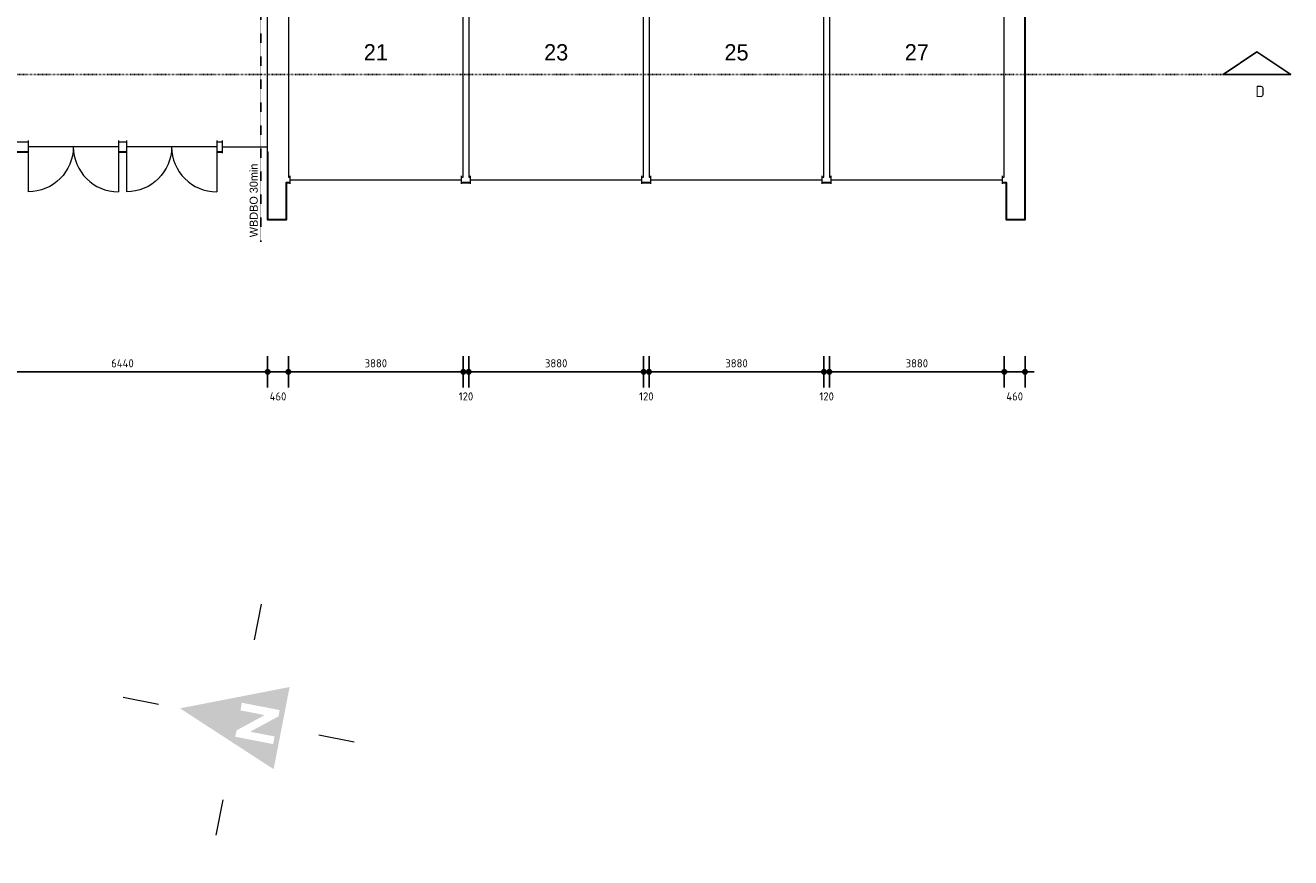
# Model space of a CAD drawing. Header units: millimetres. Extents: x 362177 to 5000048, y 157834 to 733119.
# Tile 26 of 152: x 558333 to 586400, y 279175 to 297632. Entities that reach past the tile are written whole.
import ezdxf
from ezdxf.enums import TextEntityAlignment as Align

# ---------------------------------------------------------------- set-up
doc = ezdxf.new("R2010")
doc.units = ezdxf.units.MM
doc.set_wipeout_variables(frame=1)
doc.linetypes.add('ACAD_ISO03W100', pattern=[30, 12, -18])
doc.layers.get('DEFPOINTS').update_dxf_attribs({"color": 255})
for name, color, linetype in [('A--M$1A-_F123-', 1, 'Continuous'), ('A--T$1A-_F123-_0_25MM', 2, 'Continuous'), ('X-L0_C_WBDBO', 7, 'Continuous')]:
    doc.layers.add(name, color=color, linetype=linetype)
for name, color, linetype, lineweight in [('X-L0_C_afwerking', 7, 'Continuous', 5), ('X-L21_C_buitenwanden', 7, 'Continuous', 30), ('X-L22_C_binnenwand', 7, 'Continuous', 13), ('X-L31_C_buitenwandopening', 1, 'Continuous', 5), ('X-T22_C_ruimtelabel', 7, 'Continuous', 5)]:
    doc.layers.add(name, color=color, linetype=linetype, lineweight=lineweight)
doc.styles.add('ALFA-0_18', font='iso3098.shx', dxfattribs={"height": 180})
doc.styles.add('ALFA-0_25', font='iso3098.shx', dxfattribs={"height": 250})
doc.dimstyles.new('ALFA-0_18', dxfattribs={"dimscale": 100, "dimtxt": 0.18, "dimasz": 1, "dimexe": 1.25, "dimexo": 0.625, "dimgap": 1, "dimtad": 1, "dimdec": 0, "dimzin": 0, "dimdsep": 46, "dimtxsty": 'ALFA-0_18', "dimblk": 'diminfradot', "dimblk1": 'diminfradot', "dimblk2": 'diminfradot', "dimsah": 1, "dimcen": 2.5, "dimse1": 1, "dimse2": 1, "dimclrd": 141, "dimclrt": 1, "dimadec": 0, "dimazin": 0, "dimtfac": 1, "dimtmove": 2, "dimatfit": 3, "dimldrblk": 'diminfrapyl', "dimfxl": 1, "dimtolj": 1, "dimtzin": 0, "dimarcsym": 0})

# ---------------------------------------------------------------- blocks, each defined once
blk = doc.blocks.new('diminfradot')
at = {"color": 0}
for p, q in [((0, -3.5), (0, 3.5)), ((-2, 0), (2, 0))]:
    blk.add_line(p, q, dxfattribs=at)
for radius in [0.5, 0.25]:
    blk.add_circle((0, 0), radius, dxfattribs=at)
blk = doc.blocks.new('*D140')
at = {"layer": 'A--M$1A-_F123-', "color": 141, "lineweight": -2, "transparency": 16777216}
blk.add_line((557368, 289948), (563608, 289948), dxfattribs=at)
at = {"layer": 'DEFPOINTS', "color": 0, "transparency": 16777216}
for p in [(563708, 293328), (557268, 291199), (563708, 289948)]:
    blk.add_point(p, dxfattribs=at)
at = {"layer": 'A--M$1A-_F123-', "color": 141, "lineweight": -2, "transparency": 16777216, "xscale": 100, "yscale": 100, "zscale": 100, "rotation": 180}
blk.add_blockref('diminfradot', (557268, 289948), dxfattribs=at)
at = {"layer": 'A--M$1A-_F123-', "color": 141, "lineweight": -2, "transparency": 16777216, "xscale": 100, "yscale": 100, "zscale": 100}
blk.add_blockref('diminfradot', (563708, 289948), dxfattribs=at)
at = {"layer": 'A--M$1A-_F123-', "color": 1, "transparency": 16777216, "insert": (560488, 290138), "char_height": 180, "attachment_point": 5, "style": 'ALFA-0_18'}
blk.add_mtext('\\A1;6440', dxfattribs=at)
blk = doc.blocks.new('diminfrapyl')
at = {"color": 0}
blk.add_solid([(0, 0), (-4, 0.7), (-4, -0.7)], dxfattribs=at)
blk = doc.blocks.new('*D141')
at = {"layer": 'A--M$1A-_F123-', "color": 141, "lineweight": -2, "transparency": 16777216}
blk.add_line((563808, 289948), (564068, 289948), dxfattribs=at)
at = {"layer": 'DEFPOINTS', "color": 0, "transparency": 16777216}
for p in [(564168, 294264), (563708, 293328), (564168, 289948)]:
    blk.add_point(p, dxfattribs=at)
at = {"layer": 'A--M$1A-_F123-', "color": 141, "lineweight": -2, "transparency": 16777216, "xscale": 100, "yscale": 100, "zscale": 100, "rotation": 180}
blk.add_blockref('diminfradot', (563708, 289948), dxfattribs=at)
at = {"layer": 'A--M$1A-_F123-', "color": 141, "lineweight": -2, "transparency": 16777216, "xscale": 100, "yscale": 100, "zscale": 100}
blk.add_blockref('diminfradot', (564168, 289948), dxfattribs=at)
at = {"layer": 'A--M$1A-_F123-', "color": 1, "transparency": 16777216, "insert": (563938, 289403), "char_height": 180, "attachment_point": 5, "style": 'ALFA-0_18'}
blk.add_mtext('\\A1;460', dxfattribs=at)
blk = doc.blocks.new('*D142')
at = {"layer": 'A--M$1A-_F123-', "color": 141, "lineweight": -2, "transparency": 16777216}
blk.add_line((564268, 289948), (567948, 289948), dxfattribs=at)
at = {"layer": 'DEFPOINTS', "color": 0, "transparency": 16777216}
for p in [(564168, 294264), (568048, 294264), (568048, 289948)]:
    blk.add_point(p, dxfattribs=at)
at = {"layer": 'A--M$1A-_F123-', "color": 141, "lineweight": -2, "transparency": 16777216, "xscale": 100, "yscale": 100, "zscale": 100, "rotation": 180}
blk.add_blockref('diminfradot', (564168, 289948), dxfattribs=at)
at = {"layer": 'A--M$1A-_F123-', "color": 141, "lineweight": -2, "transparency": 16777216, "xscale": 100, "yscale": 100, "zscale": 100}
blk.add_blockref('diminfradot', (568048, 289948), dxfattribs=at)
at = {"layer": 'A--M$1A-_F123-', "color": 1, "transparency": 16777216, "insert": (566108, 290138), "char_height": 180, "attachment_point": 5, "style": 'ALFA-0_18'}
blk.add_mtext('\\A1;3880', dxfattribs=at)
blk = doc.blocks.new('*D143')
at = {"layer": 'A--M$1A-_F123-', "color": 141, "lineweight": -2, "transparency": 16777216}
for p, q in [((567948, 289948), (567848, 289948)), ((568048, 289948), (568168, 289948)), ((568268, 289948), (568368, 289948))]:
    blk.add_line(p, q, dxfattribs=at)
at = {"layer": 'DEFPOINTS', "color": 0, "transparency": 16777216}
for p in [(568048, 294264), (568168, 294264), (568168, 289948)]:
    blk.add_point(p, dxfattribs=at)
at = {"layer": 'A--M$1A-_F123-', "color": 141, "lineweight": -2, "transparency": 16777216, "xscale": 100, "yscale": 100, "zscale": 100}
blk.add_blockref('diminfradot', (568048, 289948), dxfattribs=at)
at = {"layer": 'A--M$1A-_F123-', "color": 141, "lineweight": -2, "transparency": 16777216, "xscale": 100, "yscale": 100, "zscale": 100, "rotation": 180}
blk.add_blockref('diminfradot', (568168, 289948), dxfattribs=at)
at = {"layer": 'A--M$1A-_F123-', "color": 1, "transparency": 16777216, "insert": (568108, 289403), "char_height": 180, "attachment_point": 5, "style": 'ALFA-0_18'}
blk.add_mtext('\\A1;120', dxfattribs=at)
blk = doc.blocks.new('*D144')
at = {"layer": 'A--M$1A-_F123-', "color": 141, "lineweight": -2, "transparency": 16777216}
blk.add_line((568268, 289948), (571948, 289948), dxfattribs=at)
at = {"layer": 'DEFPOINTS', "color": 0, "transparency": 16777216}
for p in [(568168, 294264), (572048, 294264), (572048, 289948)]:
    blk.add_point(p, dxfattribs=at)
at = {"layer": 'A--M$1A-_F123-', "color": 141, "lineweight": -2, "transparency": 16777216, "xscale": 100, "yscale": 100, "zscale": 100, "rotation": 180}
blk.add_blockref('diminfradot', (568168, 289948), dxfattribs=at)
at = {"layer": 'A--M$1A-_F123-', "color": 141, "lineweight": -2, "transparency": 16777216, "xscale": 100, "yscale": 100, "zscale": 100}
blk.add_blockref('diminfradot', (572048, 289948), dxfattribs=at)
at = {"layer": 'A--M$1A-_F123-', "color": 1, "transparency": 16777216, "insert": (570108, 290138), "char_height": 180, "attachment_point": 5, "style": 'ALFA-0_18'}
blk.add_mtext('\\A1;3880', dxfattribs=at)
blk = doc.blocks.new('*D145')
at = {"layer": 'A--M$1A-_F123-', "color": 141, "lineweight": -2, "transparency": 16777216}
for p, q in [((571948, 289948), (571848, 289948)), ((572048, 289948), (572168, 289948)), ((572268, 289948), (572368, 289948))]:
    blk.add_line(p, q, dxfattribs=at)
at = {"layer": 'DEFPOINTS', "color": 0, "transparency": 16777216}
for p in [(572048, 294264), (572168, 294264), (572168, 289948)]:
    blk.add_point(p, dxfattribs=at)
at = {"layer": 'A--M$1A-_F123-', "color": 141, "lineweight": -2, "transparency": 16777216, "xscale": 100, "yscale": 100, "zscale": 100}
blk.add_blockref('diminfradot', (572048, 289948), dxfattribs=at)
at = {"layer": 'A--M$1A-_F123-', "color": 141, "lineweight": -2, "transparency": 16777216, "xscale": 100, "yscale": 100, "zscale": 100, "rotation": 180}
blk.add_blockref('diminfradot', (572168, 289948), dxfattribs=at)
at = {"layer": 'A--M$1A-_F123-', "color": 1, "transparency": 16777216, "insert": (572108, 289403), "char_height": 180, "attachment_point": 5, "style": 'ALFA-0_18'}
blk.add_mtext('\\A1;120', dxfattribs=at)
blk = doc.blocks.new('*D146')
at = {"layer": 'A--M$1A-_F123-', "color": 141, "lineweight": -2, "transparency": 16777216}
blk.add_line((572268, 289948), (575948, 289948), dxfattribs=at)
at = {"layer": 'DEFPOINTS', "color": 0, "transparency": 16777216}
for p in [(572168, 294264), (576048, 294264), (576048, 289948)]:
    blk.add_point(p, dxfattribs=at)
at = {"layer": 'A--M$1A-_F123-', "color": 141, "lineweight": -2, "transparency": 16777216, "xscale": 100, "yscale": 100, "zscale": 100, "rotation": 180}
blk.add_blockref('diminfradot', (572168, 289948), dxfattribs=at)
at = {"layer": 'A--M$1A-_F123-', "color": 141, "lineweight": -2, "transparency": 16777216, "xscale": 100, "yscale": 100, "zscale": 100}
blk.add_blockref('diminfradot', (576048, 289948), dxfattribs=at)
at = {"layer": 'A--M$1A-_F123-', "color": 1, "transparency": 16777216, "insert": (574108, 290138), "char_height": 180, "attachment_point": 5, "style": 'ALFA-0_18'}
blk.add_mtext('\\A1;3880', dxfattribs=at)
blk = doc.blocks.new('*D147')
at = {"layer": 'A--M$1A-_F123-', "color": 141, "lineweight": -2, "transparency": 16777216}
for p, q in [((575948, 289948), (575848, 289948)), ((576048, 289948), (576168, 289948)), ((576268, 289948), (576368, 289948))]:
    blk.add_line(p, q, dxfattribs=at)
at = {"layer": 'DEFPOINTS', "color": 0, "transparency": 16777216}
for p in [(576048, 294264), (576168, 294264), (576168, 289948)]:
    blk.add_point(p, dxfattribs=at)
at = {"layer": 'A--M$1A-_F123-', "color": 141, "lineweight": -2, "transparency": 16777216, "xscale": 100, "yscale": 100, "zscale": 100}
blk.add_blockref('diminfradot', (576048, 289948), dxfattribs=at)
at = {"layer": 'A--M$1A-_F123-', "color": 141, "lineweight": -2, "transparency": 16777216, "xscale": 100, "yscale": 100, "zscale": 100, "rotation": 180}
blk.add_blockref('diminfradot', (576168, 289948), dxfattribs=at)
at = {"layer": 'A--M$1A-_F123-', "color": 1, "transparency": 16777216, "insert": (576108, 289403), "char_height": 180, "attachment_point": 5, "style": 'ALFA-0_18'}
blk.add_mtext('\\A1;120', dxfattribs=at)
blk = doc.blocks.new('*D148')
at = {"layer": 'A--M$1A-_F123-', "color": 141, "lineweight": -2, "transparency": 16777216}
blk.add_line((576268, 289948), (579948, 289948), dxfattribs=at)
at = {"layer": 'DEFPOINTS', "color": 0, "transparency": 16777216}
for p in [(576168, 294264), (580048, 294264), (580048, 289948)]:
    blk.add_point(p, dxfattribs=at)
at = {"layer": 'A--M$1A-_F123-', "color": 141, "lineweight": -2, "transparency": 16777216, "xscale": 100, "yscale": 100, "zscale": 100, "rotation": 180}
blk.add_blockref('diminfradot', (576168, 289948), dxfattribs=at)
at = {"layer": 'A--M$1A-_F123-', "color": 141, "lineweight": -2, "transparency": 16777216, "xscale": 100, "yscale": 100, "zscale": 100}
blk.add_blockref('diminfradot', (580048, 289948), dxfattribs=at)
at = {"layer": 'A--M$1A-_F123-', "color": 1, "transparency": 16777216, "insert": (578108, 290138), "char_height": 180, "attachment_point": 5, "style": 'ALFA-0_18'}
blk.add_mtext('\\A1;3880', dxfattribs=at)
blk = doc.blocks.new('*D149')
at = {"layer": 'A--M$1A-_F123-', "color": 141, "lineweight": -2, "transparency": 16777216}
blk.add_line((580148, 289948), (580408, 289948), dxfattribs=at)
at = {"layer": 'DEFPOINTS', "color": 0, "transparency": 16777216}
for p in [(580048, 294264), (580508, 293328), (580508, 289948)]:
    blk.add_point(p, dxfattribs=at)
at = {"layer": 'A--M$1A-_F123-', "color": 141, "lineweight": -2, "transparency": 16777216, "xscale": 100, "yscale": 100, "zscale": 100, "rotation": 180}
blk.add_blockref('diminfradot', (580048, 289948), dxfattribs=at)
at = {"layer": 'A--M$1A-_F123-', "color": 141, "lineweight": -2, "transparency": 16777216, "xscale": 100, "yscale": 100, "zscale": 100}
blk.add_blockref('diminfradot', (580508, 289948), dxfattribs=at)
at = {"layer": 'A--M$1A-_F123-', "color": 1, "transparency": 16777216, "insert": (580278, 289403), "char_height": 180, "attachment_point": 5, "style": 'ALFA-0_18'}
blk.add_mtext('\\A1;460', dxfattribs=at)
blk = doc.blocks.new('DVDVB_32_-S-_Raam')
at = {"linetype": 'Continuous', "lineweight": 13}
blk.add_wipeout([(0, 0.5), (1, 0.5), (1, -0.5), (0, -0.5)], dxfattribs=at)
at = {"color": 1, "linetype": 'ByBlock', "lineweight": -2}
for p, q in [((0, -0.5), (0, 0.5)), ((1, -0.5), (1, 0.5)), ((0, 0), (1, 0))]:
    blk.add_line(p, q, dxfattribs=at)
blk = doc.blocks.new('DVDVB_32_-S-_DubbelDeur')
at = {"linetype": 'Continuous', "lineweight": 13}
blk.add_wipeout([(0, -0.5), (1, -0.5), (1, 0.5), (0, 0.5)], dxfattribs=at)
at = {"color": 0, "linetype": 'ByBlock', "lineweight": -2}
for p, q in [((0, -0.5), (0, 0.5)), ((1, -0.5), (1, 0.5)), ((0, 0), (1, 0))]:
    blk.add_line(p, q, dxfattribs=at)
blk = doc.blocks.new('DVDVB_32_-S-_DraairichtingEnkel')
at = {"color": 0, "linetype": 'ByBlock', "lineweight": -2}
blk.add_line((0, 0), (0, 1), dxfattribs=at)
blk.add_arc((0, 0), 1, 0, 90, dxfattribs=at)
blk = doc.blocks.new('DVDVB_05_-S-_noordpijl1191')
at = {"color": 7, "linetype": 'Continuous', "lineweight": 13}
for p, q in [((0, 13.04), (0, 9.04)), ((-13.04, -0.01), (-9.04, -0.01)), ((13.04, -0.01), (9.04, -0.01)), ((0, -13.05), (0, -9.05))]:
    blk.add_line(p, q, dxfattribs=at)
at = {"color": 7, "linetype": 'Continuous', "lineweight": 0, "extrusion": (0, 0, -1)}
blk.add_solid([(4.64, -4.86), (0, 6.62), (-4.64, -4.86)], dxfattribs=at)
blk.add_wipeout([(-1.92, 0), (-1.2, 0), (1.06, -2.75), (1.06, 0), (1.92, 0), (1.92, -4.27), (1.21, -4.27), (-1.06, -1.51), (-1.06, -4.27), (-1.92, -4.27)])

msp = doc.modelspace()

# ---------------------------------------------------------------- linework, layer by layer
at = {"linetype": 'ACAD_ISO03W100'}
msp.add_line((473058.1, 296544), (586400.3, 296544), dxfattribs=at)
at = {"flags": 128}
msp.add_lwpolyline([(584900.3, 296544), (585650.3, 297044), (586400.3, 296544)], close=True, dxfattribs=at)
at = {"layer": 'X-L21_C_buitenwanden'}
msp.add_lwpolyline([(504728, 291819), (556848, 291819), (556848, 291199), (557268, 291199), (557268, 294829), (563708, 294829), (563708, 293328), (564128, 293328), (564128, 294144), (580088, 294144), (580088, 293328), (580508, 293328), (580508, 310399), (580088, 310399), (580088, 309584), (564130, 309584), (564130, 310400), (563708, 310400), (563708, 308900), (557268, 308899), (557268, 312529), (556848, 312529), (556848, 311909), (504728, 311909)], dxfattribs=at)
at = {"layer": 'X-L22_C_binnenwand'}
for points in [[(555628, 300864), (555628, 300324), (557268, 300324), (557268, 295049), (563708, 295049), (563708, 298044)], [(564168, 298044), (564168, 294264), (568048, 294264), (568048, 299804), (564168, 299804), (564168, 299624)]]:
    msp.add_lwpolyline(points, dxfattribs=at)
for points in [[(568168, 294264), (572048, 294264), (572048, 299804), (568168, 299804)], [(572168, 299804), (572168, 294264), (576048, 294264), (576048, 299804)], [(576168, 299804), (576168, 294264), (580048, 294264), (580048, 299804)]]:
    msp.add_lwpolyline(points, close=True, dxfattribs=at)

# ---------------------------------------------------------------- block references
at = {"layer": 'X-L0_C_afwerking', "xscale": 200.0000000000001, "yscale": 200.0000000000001, "rotation": 79}
msp.add_blockref('DVDVB_05_-S-_noordpijl1191', (563064, 282234), dxfattribs=at)

# ---------------------------------------------------------------- texts
at = {"layer": 'A--T$1A-_F123-_0_25MM', "insert": (585619.6, 296291.2), "char_height": 250, "attachment_point": 1, "style": 'ALFA-0_25'}
msp.add_mtext_dynamic_manual_height_columns('D', width=3321.413, gutter_width=12.5, heights=[0], dxfattribs=at)
at = {"layer": 'X-T22_C_ruimtelabel'}
for s, p in [('21', (566108, 297034)), ('23', (570108, 297034)), ('25', (574108, 297034)), ('27', (578108, 297034))]:
    msp.add_text(s, height=360, dxfattribs=at).set_placement(p, align=Align.MIDDLE_CENTER)
msp.add_text('WBDBO 30min', height=180, rotation=90, dxfattribs=at).set_placement((563398.6, 293749.2), align=Align.MIDDLE_CENTER)

# ---------------------------------------------------------------- dimensions: what is measured, and where the dimension line sits
at = {"layer": 'A--M$1A-_F123-'}
for base, p1, p2, picture, middle in [((564168, 289948), (563708, 293328), (564168, 294264), '*D141', (563938, 289403)), ((568048, 289948), (564168, 294264), (568048, 294264), '*D142', (566108, 290138)), ((568168, 289948), (568048, 294264), (568168, 294264), '*D143', (568108, 289403)), ((572048, 289948), (568168, 294264), (572048, 294264), '*D144', (570108, 290138)), ((572168, 289948), (572048, 294264), (572168, 294264), '*D145', (572108, 289403)), ((576048, 289948), (572168, 294264), (576048, 294264), '*D146', (574108, 290138)), ((576168, 289948), (576048, 294264), (576168, 294264), '*D147', (576108, 289403)), ((580048, 289948), (576168, 294264), (580048, 294264), '*D148', (578108, 290138)), ((580508, 289948), (580048, 294264), (580508, 293328), '*D149', (580278, 289403)), ((563708, 289948), (557268, 291199), (563708, 293328), '*D140', (560488, 290138))]:
    dim = msp.add_linear_dim(base=base, p1=p1, p2=p2, dimstyle='ALFA-0_18', override={"dimclrd": 141}, dxfattribs=at)
    dim.commit()
    dim.dimension.update_dxf_attribs({"geometry": picture, "text_midpoint": middle})

# ---------------------------------------------------------------- next in the draw order: block references
at = {"layer": 'X-L31_C_buitenwandopening', "xscale": 2000, "yscale": 280, "rotation": 180}
msp.add_blockref('DVDVB_32_-S-_DubbelDeur', (560398, 294939), dxfattribs=at)
at = {"layer": 'X-L31_C_buitenwandopening'}
for p, xscale, yscale in [((562708, 294939), 1000, 280), ((564208, 294204), 3799.99, 180), ((568208, 294204), 3799.99, 180), ((572208, 294204), 3799.99, 180), ((576208, 294204), 3799.99, 180)]:
    msp.add_blockref('DVDVB_32_-S-_Raam', p, dxfattribs=dict(at, xscale=xscale, yscale=yscale))

# ---------------------------------------------------------------- next in the draw order: linework, layer by layer
at = {"layer": 'X-L0_C_WBDBO', "color": 160, "linetype": 'ACAD_ISO03W100', "ltscale": 0.25, "flags": 128}
msp.add_lwpolyline([(563558, 310900), (563558, 303654), (565278, 303654), (565278, 300074), (563558, 300074), (563558, 292828)], dxfattribs=at)

# ---------------------------------------------------------------- next in the draw order: block references
at = {"layer": 'X-L31_C_buitenwandopening', "rotation": 180}
for name, p, xscale, yscale in [('DVDVB_32_-S-_DubbelDeur', (562578, 294939), 2000, 280), ('DVDVB_32_-S-_DraairichtingEnkel', (560398, 294939), 1000, 1000)]:
    msp.add_blockref(name, p, dxfattribs=dict(at, xscale=xscale, yscale=yscale))
at = {"layer": 'X-L31_C_buitenwandopening', "xscale": 1000, "yscale": -1000}
msp.add_blockref('DVDVB_32_-S-_DraairichtingEnkel', (558398, 294939), dxfattribs=at)

# ---------------------------------------------------------------- next in the draw order: block references
msp.add_blockref('DVDVB_32_-S-_DraairichtingEnkel', (560578, 294939), dxfattribs=at)
at = {"layer": 'X-L31_C_buitenwandopening', "xscale": 1000, "yscale": 1000, "rotation": 180}
msp.add_blockref('DVDVB_32_-S-_DraairichtingEnkel', (562578, 294939), dxfattribs=at)

doc.saveas('drawing.dxf')
